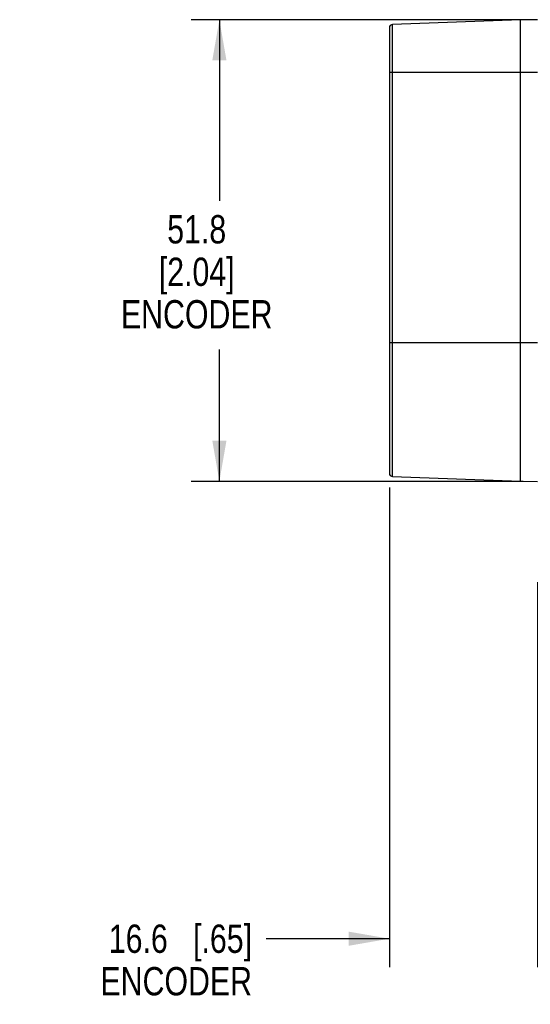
# Model space of a CAD drawing. Header units: inches. Extents: x 0 to 34, y 0 to 22.
# Tile 16 of 50: x 10.8 to 13.1, y 4.6 to 9. Entities that reach past the tile are written whole.
import ezdxf

# ---------------------------------------------------------------- set-up
doc = ezdxf.new("R2010")
doc.units = ezdxf.units.IN
doc.header["$LTSCALE"] = 1.87
doc.header["$MEASUREMENT"] = 0
doc.layers.get('0').update_dxf_attribs({"linetype": 'CONTINUOUS'})
doc.layers.add('DIMENSIONS', color=7, linetype='CONTINUOUS')
doc.styles.get("Standard").update_dxf_attribs({"font": 'txt', "width": 0.8})
doc.dimstyles.new('DIMSTYLE_1', dxfattribs={"dimtxt": 0.125, "dimasz": 0.18, "dimexe": 0.18, "dimexo": 0.0625, "dimgap": 0.09, "dimtad": 0, "dimtih": 1, "dimtoh": 1, "dimdec": 1, "dimdsep": 46, "dimtxsty": 'STANDARD', "dimblk": '_FILLED', "dimblk1": '_FILLED', "dimblk2": '_FILLED', "dimcen": 0.09, "dimadec": 0, "dimazin": 0, "dimtp": 0.1, "dimtm": 0.1, "dimtfac": 1, "dimtdec": 1, "dimtofl": 0, "dimtmove": 0, "dimatfit": 3, "dimldrblk": '_FILLED', "dimfxl": 1, "dimtolj": 1, "dimarcsym": 0})

# ---------------------------------------------------------------- blocks, each defined once
blk = doc.blocks.new('_FILLED')
at = {"color": 0, "linetype": 'BYBLOCK'}
blk.add_solid([(0, 0), (-1, 0.174), (-1, -0.174)], dxfattribs=at)
blk = doc.blocks.new('*D12')
at = {"layer": 'DIMENSIONS', "color": 2, "linetype": 'CONTINUOUS'}
for p, q in [((13.0513, 8.9901), (11.5858, 8.9901)), ((11.7108, 8.9901), (11.7108, 8.19)), ((11.7108, 6.9525), (11.7108, 7.5338)), ((13.0513, 6.9525), (11.5858, 6.9525))]:
    blk.add_line(p, q, dxfattribs=at)
at = {"layer": 'DIMENSIONS', "color": 2, "linetype": 'CONTINUOUS', "xscale": 0.18, "yscale": 0.18, "zscale": 0.18}
for p, rotation in [((11.7108, 8.9901), 90), ((11.7108, 6.9525), 270)]:
    blk.add_blockref('_FILLED', p, dxfattribs=dict(at, rotation=rotation))
at = {"layer": 'DIMENSIONS', "color": 2, "linetype": 'CONTINUOUS', "insert": (11.6108, 8.1275), "char_height": 0.125, "width": 0.7, "attachment_point": 2, "line_spacing_factor": 0.9}
blk.add_mtext('51.8\\P[2.04]\\PENCODER', dxfattribs=at)
blk = doc.blocks.new('*D19')
at = {"layer": 'DIMENSIONS', "color": 2, "linetype": 'CONTINUOUS'}
for p, q in [((12.4608, 6.9259), (12.4608, 4.8088)), ((13.1138, 6.5069), (13.1138, 4.8088)), ((12.4608, 4.9338), (11.9173, 4.9338)), ((13.1138, 4.9338), (13.4738, 4.9338))]:
    blk.add_line(p, q, dxfattribs=at)
at = {"layer": 'DIMENSIONS', "color": 2, "linetype": 'CONTINUOUS', "xscale": 0.18, "yscale": 0.18, "zscale": 0.18}
blk.add_blockref('_FILLED', (12.4608, 4.9338), dxfattribs=at)
at = {"layer": 'DIMENSIONS', "color": 2, "linetype": 'CONTINUOUS', "xscale": 0.18, "yscale": 0.18, "zscale": 0.18, "rotation": 180}
blk.add_blockref('_FILLED', (13.1138, 4.9338), dxfattribs=at)
at = {"layer": 'DIMENSIONS', "color": 2, "linetype": 'CONTINUOUS', "insert": (11.8548, 4.9963), "char_height": 0.125, "width": 1.025, "attachment_point": 3, "line_spacing_factor": 0.9}
blk.add_mtext('16.6{\\Ftxt.shx;\\W1.000000;\\H0.125000; }[.65]\\PENCODER', dxfattribs=at)

msp = doc.modelspace()

# ---------------------------------------------------------------- linework, layer by layer
at = {"color": 7, "linetype": 'CONTINUOUS'}
for p, q in [((12.4608, 8.9541), (12.4608, 6.9884)), ((13.0388, 8.9888), (12.4753, 8.9691)), ((12.4753, 6.9735), (12.4753, 8.9691)), ((13.1138, 8.9901), (13.0388, 8.9888)), ((13.0388, 6.9538), (13.0388, 8.9888)), ((12.4608, 8.7588), (13.1138, 8.7588)), ((13.1138, 7.5638), (12.4608, 7.5638)), ((12.4753, 6.9735), (13.0388, 6.9538)), ((13.0388, 6.9538), (13.1138, 6.9525))]:
    msp.add_line(p, q, dxfattribs=at)
for centre, start, end in [((12.4758, 8.9541), 92, 180), ((12.4758, 6.9884), 180, 268)]:
    msp.add_arc(centre, 0.015, start, end, dxfattribs=at)

# ---------------------------------------------------------------- dimensions: what is measured, and where the dimension line sits
at = {"layer": 'DIMENSIONS', "color": 2, "linetype": 'CONTINUOUS'}
for base, p1, p2, angle, picture, middle in [((11.7108, 8.9901), (13.0513, 6.9525), (13.0513, 8.9901), 90, '*D12', (11.4858, 7.8619)), ((12.4608, 4.9338), (13.1138, 6.5069), (12.4608, 6.9259), 180, '*D19', (11.0923, 4.8244))]:
    dim = msp.add_linear_dim(base=base, p1=p1, p2=p2, angle=angle, text='<>\\PENCODER', dimstyle='DIMSTYLE_1', dxfattribs=at)
    dim.commit()
    dim.dimension.update_dxf_attribs({"geometry": picture, "text_midpoint": middle, "dimtype": 160})

doc.saveas('drawing.dxf')
